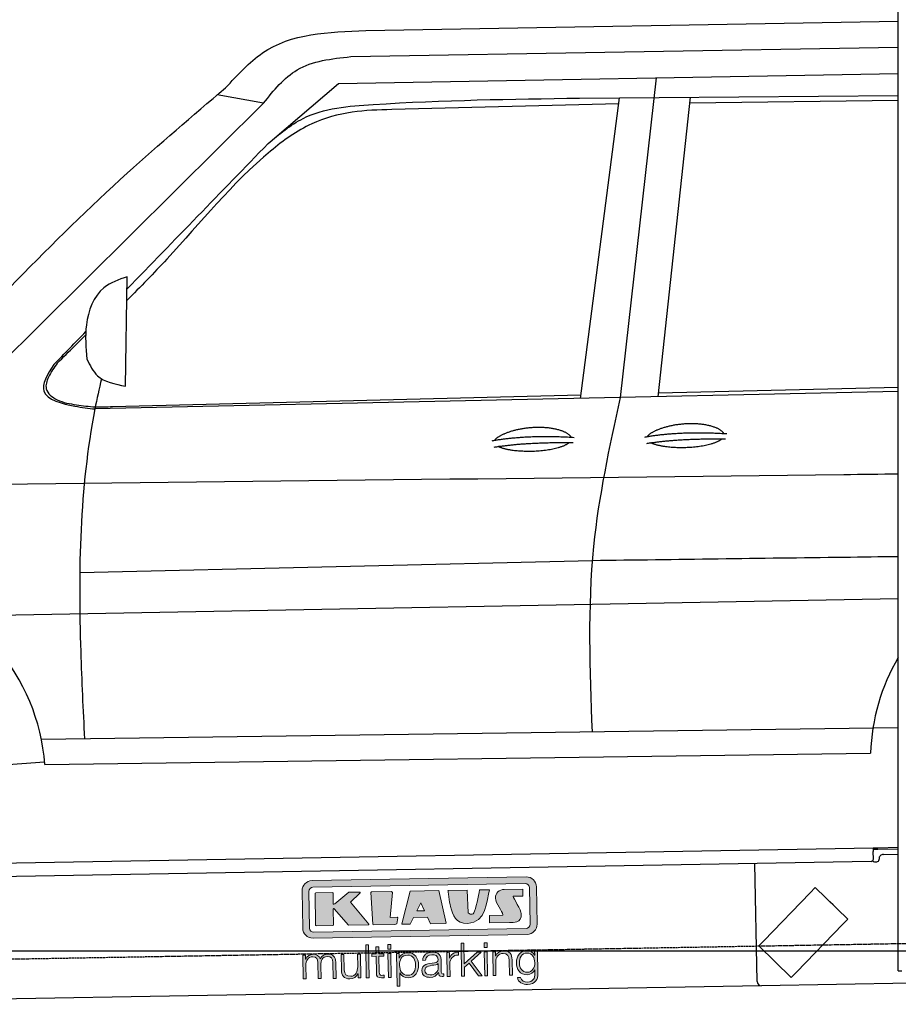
# Model space of a CAD drawing. Header units: millimetres. Extents: x 552 to 7231, y 5417 to 12936.
# Tile 3 of 5: x 2511 to 4448, y 7998 to 10169. Entities that reach past the tile are written whole.
import ezdxf

# ---------------------------------------------------------------- set-up
doc = ezdxf.new("R2010")
doc.units = ezdxf.units.MM
doc.linetypes.add('GEN3', pattern=[6.25, 5, -1.25])
doc.layers.get('0').update_dxf_attribs({"lineweight": 25})
doc.layers.add('3', color=6, linetype='GEN3', lineweight=25)
doc.layers.add('5', color=3, linetype='Continuous', lineweight=25)
doc.layers.add('Car', color=10, linetype='Continuous')
doc.layers.add('Logo', color=7, linetype='Continuous')

# ---------------------------------------------------------------- blocks, each defined once
blk = doc.blocks.new('KLAUS')
at = {"layer": 'Logo', "true_color": 0x7b7b7a}
h = blk.add_hatch(color=8, dxfattribs=at)
h.dxf.hatch_style = 2
edge = h.paths.add_edge_path()
edge.add_spline(control_points=[(3.6, 29.09), (2.88, 29.09), (2.3, 28.51), (2.3, 27.8), (2.3, 27.8), (2.3, 16.11), (2.3, 16.11), (2.3, 15.39), (2.88, 14.81), (3.6, 14.81), (3.6, 14.81), (71.16, 14.81), (71.16, 14.81), (71.88, 14.81), (72.46, 15.39), (72.46, 16.11), (72.46, 16.11), (72.46, 27.8), (72.46, 27.8), (72.46, 28.51), (71.88, 29.09), (71.16, 29.09), (71.16, 29.09), (3.6, 29.09), (3.6, 29.09), (3.6, 29.09), (3.6, 29.09), (3.6, 29.09)], knot_values=[0, 0, 0, 0, 1, 1, 1, 2, 2, 2, 3, 3, 3, 4, 4, 4, 5, 5, 5, 6, 6, 6, 7, 7, 7, 8, 8, 8, 9, 9, 9, 9], degree=3, periodic=0)
edge = h.paths.add_edge_path()
edge.add_spline(control_points=[(3.35, 31.23), (3.35, 31.23), (71.47, 31.23), (71.47, 31.23), (73.26, 31.23), (74.71, 29.77), (74.71, 27.99), (74.71, 27.99), (74.71, 16.17), (74.71, 16.17), (74.71, 14.38), (73.26, 12.93), (71.47, 12.93), (71.47, 12.93), (3.35, 12.93), (3.35, 12.93), (1.56, 12.93), (0.11, 14.38), (0.11, 16.17), (0.11, 16.17), (0.11, 27.99), (0.11, 27.99), (0.11, 29.77), (1.56, 31.23), (3.35, 31.23), (3.35, 31.23), (3.35, 31.23), (3.35, 31.23)], knot_values=[0, 0, 0, 0, 1, 1, 1, 2, 2, 2, 3, 3, 3, 4, 4, 4, 5, 5, 5, 6, 6, 6, 7, 7, 7, 8, 8, 8, 9, 9, 9, 9], degree=3, periodic=0)
h = blk.add_hatch(color=8, dxfattribs=at)
h.dxf.hatch_style = 2
edge = h.paths.add_edge_path()
edge.add_spline(control_points=[(4.5, 27.33), (4.5, 27.33), (9.7, 27.33), (9.7, 27.33), (9.84, 27.33), (9.96, 27.22), (9.96, 27.08), (9.96, 27.08), (9.96, 23.69), (9.96, 23.69), (9.96, 23.69), (9.94, 23.64), (10.04, 23.59), (10.14, 23.53), (10.2, 23.57), (10.2, 23.57), (10.2, 23.57), (10.51, 23.75), (10.51, 23.75), (10.51, 23.75), (14.94, 27.33), (14.94, 27.33), (14.94, 27.33), (18.41, 27.33), (18.41, 27.33), (18.41, 27.33), (18.49, 27.33), (18.56, 27.2), (18.65, 27.04), (18.53, 26.91), (18.53, 26.91), (18.53, 26.91), (15.49, 24.11), (15.49, 24.11), (15.49, 24.11), (21.14, 17.06), (21.14, 17.06), (21.14, 17.06), (21.13, 16.91), (21.13, 16.91), (21.08, 16.84), (20.99, 16.82), (20.99, 16.82), (20.99, 16.82), (14.7, 16.82), (14.7, 16.82), (14.7, 16.82), (10.26, 22.17), (10.26, 22.17), (10.26, 22.17), (10.19, 22.24), (10.08, 22.21), (9.97, 22.18), (9.96, 22.11), (9.96, 22.11), (9.96, 22.11), (9.96, 17.08), (9.96, 17.08), (9.96, 16.94), (9.84, 16.82), (9.7, 16.82), (9.7, 16.82), (4.5, 16.82), (4.5, 16.82), (4.36, 16.82), (4.25, 16.94), (4.25, 17.08), (4.25, 17.08), (4.25, 27.08), (4.25, 27.08), (4.25, 27.22), (4.36, 27.33), (4.5, 27.33), (4.5, 27.33), (4.5, 27.33), (4.5, 27.33)], knot_values=[0, 0, 0, 0, 1, 1, 1, 2, 2, 2, 3, 3, 3, 4, 4, 4, 5, 5, 5, 6, 6, 6, 7, 7, 7, 8, 8, 8, 9, 9, 9, 10, 10, 10, 11, 11, 11, 12, 12, 12, 13, 13, 13, 14, 14, 14, 15, 15, 15, 16, 16, 16, 17, 17, 17, 18, 18, 18, 19, 19, 19, 20, 20, 20, 21, 21, 21, 22, 22, 22, 23, 23, 23, 24, 24, 24, 25, 25, 25, 25], degree=3, periodic=0)
h = blk.add_hatch(color=8, dxfattribs=at)
h.dxf.hatch_style = 2
h.paths.add_polyline_path([(22.42, 17.06), (21.97, 27.15), (22.24, 27.33), (28.55, 27.33), (28.86, 26.97), (28.01, 19.08), (30.26, 19.07), (30.44, 18.95), (30.08, 16.95), (29.49, 16.82), (22.6, 16.82)])
h = blk.add_hatch(color=8, dxfattribs=at)
h.paths.add_polyline_path([(36.52, 21.01), (38.93, 21.01), (37.87, 23.57)])
h.paths.add_polyline_path([(34.52, 27.33), (43.65, 27.33), (45.76, 16.94), (45.57, 16.82), (40.83, 16.82), (39.89, 18.95), (35.42, 18.95), (34.27, 16.82), (31.78, 16.82), (31.66, 17)])
h = blk.add_hatch(color=8, dxfattribs=at)
h.dxf.hatch_style = 2
edge = h.paths.add_edge_path()
edge.add_spline(control_points=[(52.69, 27.32), (52.69, 27.32), (52.88, 20.14), (52.88, 20.14), (53.01, 19.89), (53.2, 19.77), (53.43, 19.71), (53.91, 19.59), (54.43, 19.57), (54.64, 20.03), (55.23, 21.34), (56.27, 25.45), (56.6, 27.33), (56.6, 27.33), (59.77, 27.33), (59.77, 27.33), (58.77, 23.9), (58.56, 16.82), (52.63, 16.76), (48.72, 16.72), (48.01, 19.35), (47.27, 22.24), (46.89, 23.68), (46.54, 27.33), (46.54, 27.33), (46.54, 27.33), (52.69, 27.32), (52.69, 27.32), (52.69, 27.32), (52.69, 27.32), (52.69, 27.32)], knot_values=[0, 0, 0, 0, 1, 1, 1, 2, 2, 2, 3, 3, 3, 4, 4, 4, 5, 5, 5, 6, 6, 6, 7, 7, 7, 8, 8, 8, 9, 9, 9, 10, 10, 10, 10], degree=3, periodic=0)
h = blk.add_hatch(color=8, dxfattribs=at)
h.dxf.hatch_style = 2
edge = h.paths.add_edge_path()
edge.add_spline(control_points=[(64.46, 27.33), (64.46, 27.33), (70.31, 27.33), (70.31, 27.33), (70.31, 26.52), (70.31, 26.02), (70.31, 25.12), (70.31, 25.12), (67.3, 25.12), (67.3, 25.12), (67.24, 25.04), (67.25, 25.11), (67.25, 24.91), (67.25, 24.88), (69.73, 20.38), (69.73, 19.57), (69.73, 16.4), (67.22, 16.81), (65.9, 16.82), (65.9, 16.82), (59.59, 16.82), (59.59, 16.82), (59.59, 17.76), (59.59, 18.23), (59.59, 19.14), (59.59, 19.14), (63.75, 19.14), (63.75, 19.14), (63.82, 19.22), (63.81, 19.11), (63.81, 19.31), (63.81, 20.32), (61.58, 23.06), (61.58, 24.63), (61.58, 26.33), (62.83, 27.34), (64.46, 27.33), (64.46, 27.33), (64.46, 27.33), (64.46, 27.33)], knot_values=[0, 0, 0, 0, 1, 1, 1, 2, 2, 2, 3, 3, 3, 4, 4, 4, 5, 5, 5, 6, 6, 6, 7, 7, 7, 8, 8, 8, 9, 9, 9, 10, 10, 10, 11, 11, 11, 12, 12, 12, 13, 13, 13, 13], degree=3, periodic=0)
at = {"layer": 'Logo', "true_color": 0xef7c00}
h = blk.add_hatch(color=30, dxfattribs=at)
h.dxf.hatch_style = 2
h.paths.add_polyline_path([(20.07, 0), (20.99, 0), (20.99, 10.45), (20.07, 10.45)])
h = blk.add_hatch(color=30, dxfattribs=at)
h.dxf.hatch_style = 2
edge = h.paths.add_edge_path()
edge.add_spline(control_points=[(24.22, 9.82), (24.22, 9.82), (23.3, 9.82), (23.3, 9.82), (23.3, 9.82), (23.3, 7.55), (23.3, 7.55), (23.3, 7.55), (21.98, 7.55), (21.98, 7.55), (21.98, 7.55), (21.98, 6.78), (21.98, 6.78), (21.98, 6.78), (23.3, 6.78), (23.3, 6.78), (23.3, 6.78), (23.3, 1.61), (23.3, 1.61), (23.28, 0.32), (23.71, -0.09), (24.94, -0.09), (25.22, -0.09), (25.48, -0.06), (25.76, -0.06), (25.76, -0.06), (25.76, 0.73), (25.76, 0.73), (25.5, 0.7), (25.23, 0.69), (24.97, 0.69), (24.31, 0.73), (24.22, 1.08), (24.22, 1.68), (24.22, 1.68), (24.22, 6.78), (24.22, 6.78), (24.22, 6.78), (25.76, 6.78), (25.76, 6.78), (25.76, 6.78), (25.76, 7.55), (25.76, 7.55), (25.76, 7.55), (24.22, 7.55), (24.22, 7.55), (24.22, 7.55), (24.22, 9.82), (24.22, 9.82), (24.22, 9.82), (24.22, 9.82), (24.22, 9.82)], knot_values=[0, 0, 0, 0, 1, 1, 1, 2, 2, 2, 3, 3, 3, 4, 4, 4, 5, 5, 5, 6, 6, 6, 7, 7, 7, 8, 8, 8, 9, 9, 9, 10, 10, 10, 11, 11, 11, 12, 12, 12, 13, 13, 13, 14, 14, 14, 15, 15, 15, 16, 16, 16, 17, 17, 17, 17], degree=3, periodic=0)
h = blk.add_hatch(color=30, dxfattribs=at)
h.paths.add_polyline_path([(27.1, 0), (28.03, 0), (28.03, 7.55), (27.1, 7.55)])
h.paths.add_polyline_path([(27.1, 8.98), (28.03, 8.98), (28.03, 10.45), (27.1, 10.45)])
h = blk.add_hatch(color=30, dxfattribs=at)
h.dxf.hatch_style = 2
h.paths.add_polyline_path([(50.4, 0), (51.32, 0), (51.32, 2.87), (52.82, 4.11), (55.8, 0), (56.96, 0), (53.52, 4.76), (56.74, 7.55), (55.51, 7.55), (51.32, 3.89), (51.32, 10.45), (50.4, 10.45)])
h = blk.add_hatch(color=30, dxfattribs=at)
h.paths.add_polyline_path([(57.74, 0), (58.66, 0), (58.66, 7.55), (57.74, 7.55)])
h.paths.add_polyline_path([(57.74, 8.98), (58.66, 8.98), (58.66, 10.45), (57.74, 10.45)])
h = blk.add_hatch(color=30, dxfattribs=at)
h.dxf.hatch_style = 2
edge = h.paths.add_edge_path()
edge.add_spline(control_points=[(0, 0), (0, 0), (0.92, 0), (0.92, 0), (0.92, 0), (0.92, 4.22), (0.92, 4.22), (0.94, 5.8), (1.58, 7), (3.18, 7), (4.35, 7), (4.77, 6.15), (4.76, 5.12), (4.76, 5.12), (4.76, 0), (4.76, 0), (4.76, 0), (5.68, 0), (5.68, 0), (5.68, 0), (5.68, 4.27), (5.68, 4.27), (5.68, 5.68), (6.14, 7), (7.73, 7), (9.05, 7), (9.52, 6.32), (9.52, 5.08), (9.52, 5.08), (9.52, 0), (9.52, 0), (9.52, 0), (10.44, 0), (10.44, 0), (10.44, 0), (10.44, 5.12), (10.44, 5.12), (10.44, 6.91), (9.59, 7.77), (7.94, 7.77), (6.94, 7.77), (5.99, 7.29), (5.54, 6.3), (5.26, 7.29), (4.36, 7.77), (3.37, 7.77), (2.17, 7.77), (1.38, 7.19), (0.89, 6.28), (0.89, 6.28), (0.85, 6.28), (0.85, 6.28), (0.85, 6.28), (0.85, 7.55), (0.85, 7.55), (0.85, 7.55), (0, 7.55), (0, 7.55), (0, 7.55), (0, 0), (0, 0), (0, 0), (0, 0), (0, 0)], knot_values=[0, 0, 0, 0, 1, 1, 1, 2, 2, 2, 3, 3, 3, 4, 4, 4, 5, 5, 5, 6, 6, 6, 7, 7, 7, 8, 8, 8, 9, 9, 9, 10, 10, 10, 11, 11, 11, 12, 12, 12, 13, 13, 13, 14, 14, 14, 15, 15, 15, 16, 16, 16, 17, 17, 17, 18, 18, 18, 19, 19, 19, 20, 20, 20, 21, 21, 21, 21], degree=3, periodic=0)
h = blk.add_hatch(color=30, dxfattribs=at)
h.dxf.hatch_style = 2
edge = h.paths.add_edge_path()
edge.add_spline(control_points=[(18.31, 7.55), (18.31, 7.55), (17.39, 7.55), (17.39, 7.55), (17.39, 7.55), (17.39, 3.59), (17.39, 3.59), (17.39, 2.05), (16.7, 0.56), (15.12, 0.56), (13.66, 0.56), (13.15, 1.27), (13.1, 2.64), (13.1, 2.64), (13.1, 7.55), (13.1, 7.55), (13.1, 7.55), (12.18, 7.55), (12.18, 7.55), (12.18, 7.55), (12.18, 2.65), (12.18, 2.65), (12.18, 0.89), (12.93, -0.22), (14.83, -0.22), (15.96, -0.22), (16.95, 0.35), (17.44, 1.36), (17.44, 1.36), (17.47, 1.36), (17.47, 1.36), (17.47, 1.36), (17.47, 0), (17.47, 0), (17.47, 0), (18.31, 0), (18.31, 0), (18.31, 0), (18.31, 7.55), (18.31, 7.55), (18.31, 7.55), (18.31, 7.55), (18.31, 7.55)], knot_values=[0, 0, 0, 0, 1, 1, 1, 2, 2, 2, 3, 3, 3, 4, 4, 4, 5, 5, 5, 6, 6, 6, 7, 7, 7, 8, 8, 8, 9, 9, 9, 10, 10, 10, 11, 11, 11, 12, 12, 12, 13, 13, 13, 14, 14, 14, 14], degree=3, periodic=0)
h = blk.add_hatch(color=30, dxfattribs=at)
edge = h.paths.add_edge_path()
edge.add_spline(control_points=[(35.84, 3.78), (35.84, 2.21), (35.12, 0.56), (33.37, 0.56), (31.4, 0.56), (30.72, 2.21), (30.72, 3.78), (30.72, 5.49), (31.33, 7), (33.37, 7), (35.12, 7), (35.84, 5.34), (35.84, 3.78), (35.84, 3.78), (35.84, 3.78), (35.84, 3.78)], knot_values=[0, 0, 0, 0, 1, 1, 1, 2, 2, 2, 3, 3, 3, 4, 4, 4, 5, 5, 5, 5], degree=3, periodic=0)
edge = h.paths.add_edge_path()
edge.add_spline(control_points=[(29.79, -2.8), (29.79, -2.8), (30.72, -2.8), (30.72, -2.8), (30.72, -2.8), (30.72, 1.43), (30.72, 1.43), (30.72, 1.43), (30.74, 1.43), (30.74, 1.43), (31.14, 0.35), (32.24, -0.22), (33.37, -0.22), (35.66, -0.22), (36.76, 1.64), (36.76, 3.78), (36.76, 5.91), (35.66, 7.77), (33.37, 7.77), (32.15, 7.77), (31.1, 7.14), (30.67, 6.12), (30.67, 6.12), (30.64, 6.12), (30.64, 6.12), (30.64, 6.12), (30.64, 7.55), (30.64, 7.55), (30.64, 7.55), (29.79, 7.55), (29.79, 7.55), (29.79, 7.55), (29.79, -2.8), (29.79, -2.8), (29.79, -2.8), (29.79, -2.8), (29.79, -2.8)], knot_values=[0, 0, 0, 0, 1, 1, 1, 2, 2, 2, 3, 3, 3, 4, 4, 4, 5, 5, 5, 6, 6, 6, 7, 7, 7, 8, 8, 8, 9, 9, 9, 10, 10, 10, 11, 11, 11, 12, 12, 12, 12], degree=3, periodic=0)
h = blk.add_hatch(color=30, dxfattribs=at)
edge = h.paths.add_edge_path()
edge.add_spline(control_points=[(43.03, 2.93), (43.04, 1.45), (41.8, 0.56), (40.39, 0.56), (39.53, 0.56), (38.71, 1.13), (38.71, 2.05), (38.71, 3.53), (40.66, 3.51), (42.22, 3.79), (42.47, 3.84), (42.88, 3.91), (43, 4.13), (43, 4.13), (43.03, 4.13), (43.03, 4.13), (43.03, 4.13), (43.03, 2.93), (43.03, 2.93), (43.03, 2.93), (43.03, 2.93), (43.03, 2.93)], knot_values=[0, 0, 0, 0, 1, 1, 1, 2, 2, 2, 3, 3, 3, 4, 4, 4, 5, 5, 5, 6, 6, 6, 7, 7, 7, 7], degree=3, periodic=0)
edge = h.paths.add_edge_path()
edge.add_spline(control_points=[(39.03, 5.24), (39.06, 6.47), (39.91, 7), (41.05, 7), (42.14, 7), (43.03, 6.69), (43.03, 5.45), (43.03, 4.61), (42.6, 4.51), (41.84, 4.42), (39.85, 4.19), (37.79, 4.11), (37.79, 1.99), (37.79, 0.47), (38.93, -0.22), (40.32, -0.22), (41.77, -0.22), (42.43, 0.34), (43.07, 1.32), (43.07, 1.32), (43.1, 1.32), (43.1, 1.32), (43.1, 0.53), (43.25, 0), (44.19, 0), (44.43, 0), (44.58, 0.01), (44.79, 0.06), (44.79, 0.06), (44.79, 0.83), (44.79, 0.83), (44.71, 0.81), (44.6, 0.78), (44.49, 0.78), (44.13, 0.78), (43.95, 0.98), (43.95, 1.33), (43.95, 1.33), (43.95, 5.34), (43.95, 5.34), (43.95, 7.36), (42.5, 7.77), (41.17, 7.77), (39.44, 7.77), (38.2, 7.01), (38.11, 5.24), (38.11, 5.24), (39.03, 5.24), (39.03, 5.24), (39.03, 5.24), (39.03, 5.24), (39.03, 5.24)], knot_values=[0, 0, 0, 0, 1, 1, 1, 2, 2, 2, 3, 3, 3, 4, 4, 4, 5, 5, 5, 6, 6, 6, 7, 7, 7, 8, 8, 8, 9, 9, 9, 10, 10, 10, 11, 11, 11, 12, 12, 12, 13, 13, 13, 14, 14, 14, 15, 15, 15, 16, 16, 16, 17, 17, 17, 17], degree=3, periodic=0)
h = blk.add_hatch(color=30, dxfattribs=at)
h.dxf.hatch_style = 2
edge = h.paths.add_edge_path()
edge.add_spline(control_points=[(45.79, 0), (45.79, 0), (46.71, 0), (46.71, 0), (46.71, 0), (46.71, 4.03), (46.71, 4.03), (46.71, 5.59), (47.85, 6.82), (49.52, 6.73), (49.52, 6.73), (49.52, 7.66), (49.52, 7.66), (48.16, 7.72), (47.14, 7), (46.67, 5.78), (46.67, 5.78), (46.64, 5.78), (46.64, 5.78), (46.64, 5.78), (46.64, 7.55), (46.64, 7.55), (46.64, 7.55), (45.79, 7.55), (45.79, 7.55), (45.79, 7.55), (45.79, 0), (45.79, 0), (45.79, 0), (45.79, 0), (45.79, 0)], knot_values=[0, 0, 0, 0, 1, 1, 1, 2, 2, 2, 3, 3, 3, 4, 4, 4, 5, 5, 5, 6, 6, 6, 7, 7, 7, 8, 8, 8, 9, 9, 9, 10, 10, 10, 10], degree=3, periodic=0)
h = blk.add_hatch(color=30, dxfattribs=at)
h.dxf.hatch_style = 2
edge = h.paths.add_edge_path()
edge.add_spline(control_points=[(60.41, 0), (60.41, 0), (61.33, 0), (61.33, 0), (61.33, 0), (61.33, 4.41), (61.33, 4.41), (61.36, 5.89), (62.24, 7), (63.7, 7), (65.2, 7), (65.62, 6.02), (65.62, 4.71), (65.62, 4.71), (65.62, 0), (65.62, 0), (65.62, 0), (66.54, 0), (66.54, 0), (66.54, 0), (66.54, 4.86), (66.54, 4.86), (66.54, 6.66), (65.9, 7.77), (63.78, 7.77), (62.71, 7.77), (61.7, 7.16), (61.36, 6.25), (61.36, 6.25), (61.33, 6.25), (61.33, 6.25), (61.33, 6.25), (61.33, 7.55), (61.33, 7.55), (61.33, 7.55), (60.41, 7.55), (60.41, 7.55), (60.41, 7.55), (60.41, 0), (60.41, 0), (60.41, 0), (60.41, 0), (60.41, 0)], knot_values=[0, 0, 0, 0, 1, 1, 1, 2, 2, 2, 3, 3, 3, 4, 4, 4, 5, 5, 5, 6, 6, 6, 7, 7, 7, 8, 8, 8, 9, 9, 9, 10, 10, 10, 11, 11, 11, 12, 12, 12, 13, 13, 13, 14, 14, 14, 14], degree=3, periodic=0)
h = blk.add_hatch(color=30, dxfattribs=at)
edge = h.paths.add_edge_path()
edge.add_spline(control_points=[(71.32, 0.86), (69.62, 0.86), (68.83, 2.34), (68.83, 3.86), (68.83, 5.43), (69.56, 7), (71.32, 7), (73.06, 7), (73.75, 5.34), (73.75, 3.86), (73.75, 2.33), (72.91, 0.86), (71.32, 0.86), (71.32, 0.86), (71.32, 0.86), (71.32, 0.86)], knot_values=[0, 0, 0, 0, 1, 1, 1, 2, 2, 2, 3, 3, 3, 4, 4, 4, 5, 5, 5, 5], degree=3, periodic=0)
edge = h.paths.add_edge_path()
edge.add_spline(control_points=[(74.67, 7.55), (74.67, 7.55), (73.75, 7.55), (73.75, 7.55), (73.75, 7.55), (73.75, 6.25), (73.75, 6.25), (73.75, 6.25), (73.72, 6.25), (73.72, 6.25), (73.35, 7.09), (72.41, 7.77), (71.32, 7.77), (69.13, 7.77), (67.9, 6.05), (67.9, 3.97), (67.9, 1.82), (68.9, 0.09), (71.32, 0.09), (72.4, 0.09), (73.29, 0.72), (73.72, 1.64), (73.72, 1.64), (73.75, 1.64), (73.75, 1.64), (73.75, 1.64), (73.75, 0.61), (73.75, 0.61), (73.75, -1.23), (73.01, -2.24), (71.32, -2.24), (70.29, -2.24), (69.31, -1.85), (69.1, -0.73), (69.1, -0.73), (68.18, -0.73), (68.18, -0.73), (68.31, -2.34), (69.81, -3.02), (71.32, -3.02), (73.79, -3.02), (74.65, -1.64), (74.67, 0.61), (74.67, 0.61), (74.67, 7.55), (74.67, 7.55), (74.67, 7.55), (74.67, 7.55), (74.67, 7.55)], knot_values=[0, 0, 0, 0, 1, 1, 1, 2, 2, 2, 3, 3, 3, 4, 4, 4, 5, 5, 5, 6, 6, 6, 7, 7, 7, 8, 8, 8, 9, 9, 9, 10, 10, 10, 11, 11, 11, 12, 12, 12, 13, 13, 13, 14, 14, 14, 15, 15, 15, 16, 16, 16, 16], degree=3, periodic=0)
at = {"layer": 'Logo', "lineweight": 0}
for points in [[(22.42, 17.06), (21.97, 27.15), (22.24, 27.33), (28.55, 27.33), (28.86, 26.97), (28.01, 19.08), (30.26, 19.07), (30.44, 18.95), (30.08, 16.95), (29.49, 16.82), (22.6, 16.82), (22.42, 17.06), (22.42, 17.06)], [(34.52, 27.33), (43.65, 27.33), (45.76, 16.94), (45.57, 16.82), (40.83, 16.82), (39.89, 18.95), (35.42, 18.95), (34.27, 16.82), (31.78, 16.82), (31.66, 17), (34.52, 27.33), (34.52, 27.33)], [(36.52, 21.01), (38.93, 21.01), (37.87, 23.57), (36.52, 21.01), (36.52, 21.01)], [(20.07, 0), (20.99, 0), (20.99, 10.45), (20.07, 10.45), (20.07, 0), (20.07, 0)], [(27.1, 8.98), (28.03, 8.98), (28.03, 10.45), (27.1, 10.45), (27.1, 8.98), (27.1, 8.98)], [(50.4, 0), (51.32, 0), (51.32, 2.87), (52.82, 4.11), (55.8, 0), (56.96, 0), (53.52, 4.76), (56.74, 7.55), (55.51, 7.55), (51.32, 3.89), (51.32, 10.45), (50.4, 10.45), (50.4, 0), (50.4, 0)], [(57.74, 8.98), (58.66, 8.98), (58.66, 10.45), (57.74, 10.45), (57.74, 8.98), (57.74, 8.98)], [(27.1, 0), (28.03, 0), (28.03, 7.55), (27.1, 7.55), (27.1, 0), (27.1, 0)], [(57.74, 0), (58.66, 0), (58.66, 7.55), (57.74, 7.55), (57.74, 0), (57.74, 0)]]:
    blk.add_lwpolyline(points, dxfattribs=at)
for points, knots in [([(3.35, 31.23), (3.35, 31.23), (71.47, 31.23), (71.47, 31.23), (73.26, 31.23), (74.71, 29.77), (74.71, 27.99), (74.71, 27.99), (74.71, 16.17), (74.71, 16.17), (74.71, 14.38), (73.26, 12.93), (71.47, 12.93), (71.47, 12.93), (3.35, 12.93), (3.35, 12.93), (1.56, 12.93), (0.11, 14.38), (0.11, 16.17), (0.11, 16.17), (0.11, 27.99), (0.11, 27.99), (0.11, 29.77), (1.56, 31.23), (3.35, 31.23), (3.35, 31.23), (3.35, 31.23), (3.35, 31.23)], [0, 0, 0, 0, 1, 1, 1, 2, 2, 2, 3, 3, 3, 4, 4, 4, 5, 5, 5, 6, 6, 6, 7, 7, 7, 8, 8, 8, 9, 9, 9, 9]), ([(3.6, 29.09), (2.88, 29.09), (2.3, 28.51), (2.3, 27.8), (2.3, 27.8), (2.3, 16.11), (2.3, 16.11), (2.3, 15.39), (2.88, 14.81), (3.6, 14.81), (3.6, 14.81), (71.16, 14.81), (71.16, 14.81), (71.88, 14.81), (72.46, 15.39), (72.46, 16.11), (72.46, 16.11), (72.46, 27.8), (72.46, 27.8), (72.46, 28.51), (71.88, 29.09), (71.16, 29.09), (71.16, 29.09), (3.6, 29.09), (3.6, 29.09), (3.6, 29.09), (3.6, 29.09), (3.6, 29.09)], [0, 0, 0, 0, 1, 1, 1, 2, 2, 2, 3, 3, 3, 4, 4, 4, 5, 5, 5, 6, 6, 6, 7, 7, 7, 8, 8, 8, 9, 9, 9, 9]), ([(4.5, 27.33), (4.5, 27.33), (9.7, 27.33), (9.7, 27.33), (9.84, 27.33), (9.96, 27.22), (9.96, 27.08), (9.96, 27.08), (9.96, 23.69), (9.96, 23.69), (9.96, 23.69), (9.94, 23.64), (10.04, 23.59), (10.14, 23.53), (10.2, 23.57), (10.2, 23.57), (10.2, 23.57), (10.51, 23.75), (10.51, 23.75), (10.51, 23.75), (14.94, 27.33), (14.94, 27.33), (14.94, 27.33), (18.41, 27.33), (18.41, 27.33), (18.41, 27.33), (18.49, 27.33), (18.56, 27.2), (18.65, 27.04), (18.53, 26.91), (18.53, 26.91), (18.53, 26.91), (15.49, 24.11), (15.49, 24.11), (15.49, 24.11), (21.14, 17.06), (21.14, 17.06), (21.14, 17.06), (21.13, 16.91), (21.13, 16.91), (21.08, 16.84), (20.99, 16.82), (20.99, 16.82), (20.99, 16.82), (14.7, 16.82), (14.7, 16.82), (14.7, 16.82), (10.26, 22.17), (10.26, 22.17), (10.26, 22.17), (10.19, 22.24), (10.08, 22.21), (9.97, 22.18), (9.96, 22.11), (9.96, 22.11), (9.96, 22.11), (9.96, 17.08), (9.96, 17.08), (9.96, 16.94), (9.84, 16.82), (9.7, 16.82), (9.7, 16.82), (4.5, 16.82), (4.5, 16.82), (4.36, 16.82), (4.25, 16.94), (4.25, 17.08), (4.25, 17.08), (4.25, 27.08), (4.25, 27.08), (4.25, 27.22), (4.36, 27.33), (4.5, 27.33), (4.5, 27.33), (4.5, 27.33), (4.5, 27.33)], [0, 0, 0, 0, 1, 1, 1, 2, 2, 2, 3, 3, 3, 4, 4, 4, 5, 5, 5, 6, 6, 6, 7, 7, 7, 8, 8, 8, 9, 9, 9, 10, 10, 10, 11, 11, 11, 12, 12, 12, 13, 13, 13, 14, 14, 14, 15, 15, 15, 16, 16, 16, 17, 17, 17, 18, 18, 18, 19, 19, 19, 20, 20, 20, 21, 21, 21, 22, 22, 22, 23, 23, 23, 24, 24, 24, 25, 25, 25, 25]), ([(52.69, 27.32), (52.69, 27.32), (52.88, 20.14), (52.88, 20.14), (53.01, 19.89), (53.2, 19.77), (53.43, 19.71), (53.91, 19.59), (54.43, 19.57), (54.64, 20.03), (55.23, 21.34), (56.27, 25.45), (56.6, 27.33), (56.6, 27.33), (59.77, 27.33), (59.77, 27.33), (58.77, 23.9), (58.56, 16.82), (52.63, 16.76), (48.72, 16.72), (48.01, 19.35), (47.27, 22.24), (46.89, 23.68), (46.54, 27.33), (46.54, 27.33), (46.54, 27.33), (52.69, 27.32), (52.69, 27.32), (52.69, 27.32), (52.69, 27.32), (52.69, 27.32)], [0, 0, 0, 0, 1, 1, 1, 2, 2, 2, 3, 3, 3, 4, 4, 4, 5, 5, 5, 6, 6, 6, 7, 7, 7, 8, 8, 8, 9, 9, 9, 10, 10, 10, 10]), ([(64.46, 27.33), (64.46, 27.33), (70.31, 27.33), (70.31, 27.33), (70.31, 26.52), (70.31, 26.02), (70.31, 25.12), (70.31, 25.12), (67.3, 25.12), (67.3, 25.12), (67.24, 25.04), (67.25, 25.11), (67.25, 24.91), (67.25, 24.88), (69.73, 20.38), (69.73, 19.57), (69.73, 16.4), (67.22, 16.81), (65.9, 16.82), (65.9, 16.82), (59.59, 16.82), (59.59, 16.82), (59.59, 17.76), (59.59, 18.23), (59.59, 19.14), (59.59, 19.14), (63.75, 19.14), (63.75, 19.14), (63.82, 19.22), (63.81, 19.11), (63.81, 19.31), (63.81, 20.32), (61.58, 23.06), (61.58, 24.63), (61.58, 26.33), (62.83, 27.34), (64.46, 27.33), (64.46, 27.33), (64.46, 27.33), (64.46, 27.33)], [0, 0, 0, 0, 1, 1, 1, 2, 2, 2, 3, 3, 3, 4, 4, 4, 5, 5, 5, 6, 6, 6, 7, 7, 7, 8, 8, 8, 9, 9, 9, 10, 10, 10, 11, 11, 11, 12, 12, 12, 13, 13, 13, 13]), ([(24.22, 9.82), (24.22, 9.82), (23.3, 9.82), (23.3, 9.82), (23.3, 9.82), (23.3, 7.55), (23.3, 7.55), (23.3, 7.55), (21.98, 7.55), (21.98, 7.55), (21.98, 7.55), (21.98, 6.78), (21.98, 6.78), (21.98, 6.78), (23.3, 6.78), (23.3, 6.78), (23.3, 6.78), (23.3, 1.61), (23.3, 1.61), (23.28, 0.32), (23.71, -0.09), (24.94, -0.09), (25.22, -0.09), (25.48, -0.06), (25.76, -0.06), (25.76, -0.06), (25.76, 0.73), (25.76, 0.73), (25.5, 0.7), (25.23, 0.69), (24.97, 0.69), (24.31, 0.73), (24.22, 1.08), (24.22, 1.68), (24.22, 1.68), (24.22, 6.78), (24.22, 6.78), (24.22, 6.78), (25.76, 6.78), (25.76, 6.78), (25.76, 6.78), (25.76, 7.55), (25.76, 7.55), (25.76, 7.55), (24.22, 7.55), (24.22, 7.55), (24.22, 7.55), (24.22, 9.82), (24.22, 9.82), (24.22, 9.82), (24.22, 9.82), (24.22, 9.82)], [0, 0, 0, 0, 1, 1, 1, 2, 2, 2, 3, 3, 3, 4, 4, 4, 5, 5, 5, 6, 6, 6, 7, 7, 7, 8, 8, 8, 9, 9, 9, 10, 10, 10, 11, 11, 11, 12, 12, 12, 13, 13, 13, 14, 14, 14, 15, 15, 15, 16, 16, 16, 17, 17, 17, 17]), ([(0, 0), (0, 0), (0.92, 0), (0.92, 0), (0.92, 0), (0.92, 4.22), (0.92, 4.22), (0.94, 5.8), (1.58, 7), (3.18, 7), (4.35, 7), (4.77, 6.15), (4.76, 5.12), (4.76, 5.12), (4.76, 0), (4.76, 0), (4.76, 0), (5.68, 0), (5.68, 0), (5.68, 0), (5.68, 4.27), (5.68, 4.27), (5.68, 5.68), (6.14, 7), (7.73, 7), (9.05, 7), (9.52, 6.32), (9.52, 5.08), (9.52, 5.08), (9.52, 0), (9.52, 0), (9.52, 0), (10.44, 0), (10.44, 0), (10.44, 0), (10.44, 5.12), (10.44, 5.12), (10.44, 6.91), (9.59, 7.77), (7.94, 7.77), (6.94, 7.77), (5.99, 7.29), (5.54, 6.3), (5.26, 7.29), (4.36, 7.77), (3.37, 7.77), (2.17, 7.77), (1.38, 7.19), (0.89, 6.28), (0.89, 6.28), (0.85, 6.28), (0.85, 6.28), (0.85, 6.28), (0.85, 7.55), (0.85, 7.55), (0.85, 7.55), (0, 7.55), (0, 7.55), (0, 7.55), (0, 0), (0, 0), (0, 0), (0, 0), (0, 0)], [0, 0, 0, 0, 1, 1, 1, 2, 2, 2, 3, 3, 3, 4, 4, 4, 5, 5, 5, 6, 6, 6, 7, 7, 7, 8, 8, 8, 9, 9, 9, 10, 10, 10, 11, 11, 11, 12, 12, 12, 13, 13, 13, 14, 14, 14, 15, 15, 15, 16, 16, 16, 17, 17, 17, 18, 18, 18, 19, 19, 19, 20, 20, 20, 21, 21, 21, 21]), ([(18.31, 7.55), (18.31, 7.55), (17.39, 7.55), (17.39, 7.55), (17.39, 7.55), (17.39, 3.59), (17.39, 3.59), (17.39, 2.05), (16.7, 0.56), (15.12, 0.56), (13.66, 0.56), (13.15, 1.27), (13.1, 2.64), (13.1, 2.64), (13.1, 7.55), (13.1, 7.55), (13.1, 7.55), (12.18, 7.55), (12.18, 7.55), (12.18, 7.55), (12.18, 2.65), (12.18, 2.65), (12.18, 0.89), (12.93, -0.22), (14.83, -0.22), (15.96, -0.22), (16.95, 0.35), (17.44, 1.36), (17.44, 1.36), (17.47, 1.36), (17.47, 1.36), (17.47, 1.36), (17.47, 0), (17.47, 0), (17.47, 0), (18.31, 0), (18.31, 0), (18.31, 0), (18.31, 7.55), (18.31, 7.55), (18.31, 7.55), (18.31, 7.55), (18.31, 7.55)], [0, 0, 0, 0, 1, 1, 1, 2, 2, 2, 3, 3, 3, 4, 4, 4, 5, 5, 5, 6, 6, 6, 7, 7, 7, 8, 8, 8, 9, 9, 9, 10, 10, 10, 11, 11, 11, 12, 12, 12, 13, 13, 13, 14, 14, 14, 14]), ([(29.79, -2.8), (29.79, -2.8), (30.72, -2.8), (30.72, -2.8), (30.72, -2.8), (30.72, 1.43), (30.72, 1.43), (30.72, 1.43), (30.74, 1.43), (30.74, 1.43), (31.14, 0.35), (32.24, -0.22), (33.37, -0.22), (35.66, -0.22), (36.76, 1.64), (36.76, 3.78), (36.76, 5.91), (35.66, 7.77), (33.37, 7.77), (32.15, 7.77), (31.1, 7.14), (30.67, 6.12), (30.67, 6.12), (30.64, 6.12), (30.64, 6.12), (30.64, 6.12), (30.64, 7.55), (30.64, 7.55), (30.64, 7.55), (29.79, 7.55), (29.79, 7.55), (29.79, 7.55), (29.79, -2.8), (29.79, -2.8), (29.79, -2.8), (29.79, -2.8), (29.79, -2.8)], [0, 0, 0, 0, 1, 1, 1, 2, 2, 2, 3, 3, 3, 4, 4, 4, 5, 5, 5, 6, 6, 6, 7, 7, 7, 8, 8, 8, 9, 9, 9, 10, 10, 10, 11, 11, 11, 12, 12, 12, 12]), ([(35.84, 3.78), (35.84, 2.21), (35.12, 0.56), (33.37, 0.56), (31.4, 0.56), (30.72, 2.21), (30.72, 3.78), (30.72, 5.49), (31.33, 7), (33.37, 7), (35.12, 7), (35.84, 5.34), (35.84, 3.78), (35.84, 3.78), (35.84, 3.78), (35.84, 3.78)], [0, 0, 0, 0, 1, 1, 1, 2, 2, 2, 3, 3, 3, 4, 4, 4, 5, 5, 5, 5]), ([(39.03, 5.24), (39.06, 6.47), (39.91, 7), (41.05, 7), (42.14, 7), (43.03, 6.69), (43.03, 5.45), (43.03, 4.61), (42.6, 4.51), (41.84, 4.42), (39.85, 4.19), (37.79, 4.11), (37.79, 1.99), (37.79, 0.47), (38.93, -0.22), (40.32, -0.22), (41.77, -0.22), (42.43, 0.34), (43.07, 1.32), (43.07, 1.32), (43.1, 1.32), (43.1, 1.32), (43.1, 0.53), (43.25, 0), (44.19, 0), (44.43, 0), (44.58, 0.01), (44.79, 0.06), (44.79, 0.06), (44.79, 0.83), (44.79, 0.83), (44.71, 0.81), (44.6, 0.78), (44.49, 0.78), (44.13, 0.78), (43.95, 0.98), (43.95, 1.33), (43.95, 1.33), (43.95, 5.34), (43.95, 5.34), (43.95, 7.36), (42.5, 7.77), (41.17, 7.77), (39.44, 7.77), (38.2, 7.01), (38.11, 5.24), (38.11, 5.24), (39.03, 5.24), (39.03, 5.24), (39.03, 5.24), (39.03, 5.24), (39.03, 5.24)], [0, 0, 0, 0, 1, 1, 1, 2, 2, 2, 3, 3, 3, 4, 4, 4, 5, 5, 5, 6, 6, 6, 7, 7, 7, 8, 8, 8, 9, 9, 9, 10, 10, 10, 11, 11, 11, 12, 12, 12, 13, 13, 13, 14, 14, 14, 15, 15, 15, 16, 16, 16, 17, 17, 17, 17]), ([(45.79, 0), (45.79, 0), (46.71, 0), (46.71, 0), (46.71, 0), (46.71, 4.03), (46.71, 4.03), (46.71, 5.59), (47.85, 6.82), (49.52, 6.73), (49.52, 6.73), (49.52, 7.66), (49.52, 7.66), (48.16, 7.72), (47.14, 7), (46.67, 5.78), (46.67, 5.78), (46.64, 5.78), (46.64, 5.78), (46.64, 5.78), (46.64, 7.55), (46.64, 7.55), (46.64, 7.55), (45.79, 7.55), (45.79, 7.55), (45.79, 7.55), (45.79, 0), (45.79, 0), (45.79, 0), (45.79, 0), (45.79, 0)], [0, 0, 0, 0, 1, 1, 1, 2, 2, 2, 3, 3, 3, 4, 4, 4, 5, 5, 5, 6, 6, 6, 7, 7, 7, 8, 8, 8, 9, 9, 9, 10, 10, 10, 10]), ([(60.41, 0), (60.41, 0), (61.33, 0), (61.33, 0), (61.33, 0), (61.33, 4.41), (61.33, 4.41), (61.36, 5.89), (62.24, 7), (63.7, 7), (65.2, 7), (65.62, 6.02), (65.62, 4.71), (65.62, 4.71), (65.62, 0), (65.62, 0), (65.62, 0), (66.54, 0), (66.54, 0), (66.54, 0), (66.54, 4.86), (66.54, 4.86), (66.54, 6.66), (65.9, 7.77), (63.78, 7.77), (62.71, 7.77), (61.7, 7.16), (61.36, 6.25), (61.36, 6.25), (61.33, 6.25), (61.33, 6.25), (61.33, 6.25), (61.33, 7.55), (61.33, 7.55), (61.33, 7.55), (60.41, 7.55), (60.41, 7.55), (60.41, 7.55), (60.41, 0), (60.41, 0), (60.41, 0), (60.41, 0), (60.41, 0)], [0, 0, 0, 0, 1, 1, 1, 2, 2, 2, 3, 3, 3, 4, 4, 4, 5, 5, 5, 6, 6, 6, 7, 7, 7, 8, 8, 8, 9, 9, 9, 10, 10, 10, 11, 11, 11, 12, 12, 12, 13, 13, 13, 14, 14, 14, 14]), ([(74.67, 7.55), (74.67, 7.55), (73.75, 7.55), (73.75, 7.55), (73.75, 7.55), (73.75, 6.25), (73.75, 6.25), (73.75, 6.25), (73.72, 6.25), (73.72, 6.25), (73.35, 7.09), (72.41, 7.77), (71.32, 7.77), (69.13, 7.77), (67.9, 6.05), (67.9, 3.97), (67.9, 1.82), (68.9, 0.09), (71.32, 0.09), (72.4, 0.09), (73.29, 0.72), (73.72, 1.64), (73.72, 1.64), (73.75, 1.64), (73.75, 1.64), (73.75, 1.64), (73.75, 0.61), (73.75, 0.61), (73.75, -1.23), (73.01, -2.24), (71.32, -2.24), (70.29, -2.24), (69.31, -1.85), (69.1, -0.73), (69.1, -0.73), (68.18, -0.73), (68.18, -0.73), (68.31, -2.34), (69.81, -3.02), (71.32, -3.02), (73.79, -3.02), (74.65, -1.64), (74.67, 0.61), (74.67, 0.61), (74.67, 7.55), (74.67, 7.55), (74.67, 7.55), (74.67, 7.55), (74.67, 7.55)], [0, 0, 0, 0, 1, 1, 1, 2, 2, 2, 3, 3, 3, 4, 4, 4, 5, 5, 5, 6, 6, 6, 7, 7, 7, 8, 8, 8, 9, 9, 9, 10, 10, 10, 11, 11, 11, 12, 12, 12, 13, 13, 13, 14, 14, 14, 15, 15, 15, 16, 16, 16, 16]), ([(71.32, 0.86), (69.62, 0.86), (68.83, 2.34), (68.83, 3.86), (68.83, 5.43), (69.56, 7), (71.32, 7), (73.06, 7), (73.75, 5.34), (73.75, 3.86), (73.75, 2.33), (72.91, 0.86), (71.32, 0.86), (71.32, 0.86), (71.32, 0.86), (71.32, 0.86)], [0, 0, 0, 0, 1, 1, 1, 2, 2, 2, 3, 3, 3, 4, 4, 4, 5, 5, 5, 5]), ([(43.03, 2.93), (43.04, 1.45), (41.8, 0.56), (40.39, 0.56), (39.53, 0.56), (38.71, 1.13), (38.71, 2.05), (38.71, 3.53), (40.66, 3.51), (42.22, 3.79), (42.47, 3.84), (42.88, 3.91), (43, 4.13), (43, 4.13), (43.03, 4.13), (43.03, 4.13), (43.03, 4.13), (43.03, 2.93), (43.03, 2.93), (43.03, 2.93), (43.03, 2.93), (43.03, 2.93)], [0, 0, 0, 0, 1, 1, 1, 2, 2, 2, 3, 3, 3, 4, 4, 4, 5, 5, 5, 6, 6, 6, 7, 7, 7, 7])]:
    blk.add_open_spline(points, degree=3, knots=knots, dxfattribs=at)

msp = doc.modelspace()

# ---------------------------------------------------------------- linework, layer by layer
for p, q in [((4447.57, 8072.48), (4447.57, 10219.48)), ((1732.77, 8297.07), (4392.09, 8343.49)), ((4392.09, 8343.49), (4402.09, 8343.67)), ((4392.09, 8343.49), (4392.23, 8335.49)), ((4402.16, 8339.67), (4392.16, 8339.49)), ((4392.52, 8318.49), (4392.23, 8335.49)), ((4402.09, 8343.67), (4447.57, 8344.46)), ((4447.57, 8340.46), (4402.16, 8339.67)), ((4387.61, 8313.41), (1732.77, 8267.07)), ((4405.04, 8317.71), (4405.02, 8318.71)), ((4414.85, 8328.89), (4447.57, 8329.46)), ((4136.19, 8048.98), (4131.65, 8308.94)), ((4395.13, 8312.54), (4400.13, 8312.63)), ((4264.17, 8255.82), (4253.06, 8244.31)), ((4264.17, 8255.82), (4336.1, 8186.35)), ((4150.94, 8138.56), (4253.06, 8244.31)), ((4297.25, 8224.57), (4303.72, 8218.32)), ((4324.99, 8174.84), (4336.1, 8186.35)), ((4324.99, 8174.84), (4222.87, 8069.1)), ((4150.94, 8138.56), (4139.83, 8127.06)), ((4211.76, 8057.59), (4139.83, 8127.06)), ((4447.57, 8072.48), (4447.57, 8097.48)), ((4211.76, 8057.59), (4222.87, 8069.1)), ((4447.57, 8072.48), (4455.57, 8072.48)), ((4146.36, 8039.16), (1812.77, 7998.42)), ((4476.48, 8044.92), (4146.36, 8039.16))]:
    msp.add_line(p, q)
for centre, radius, start, end in [((4387.52, 8318.41), 5, 271, 1), ((4395.04, 8317.54), 5, 214.23672, 271), ((4400.04, 8317.63), 5, 271, 1), ((4415.02, 8318.89), 10, 91, 181), ((4296.55, 8223.85), 1, 46, 106), ((4303.03, 8217.6), 1, 346, 46), ((4146.19, 8049.15), 10, 181, 271)]:
    msp.add_arc(centre, radius, start, end)
at = {"layer": '3'}
msp.add_line((1175.28, 8075.31), (6230.44, 8163.55), dxfattribs=at)
at = {"layer": '5'}
msp.add_line((6272.78, 8115.9), (872.77, 8115.9), dxfattribs=at)
at = {"layer": 'Car'}
for p, q in [((3273.88, 10144.99), (4447.57, 10165.48)), ((3240.51, 10087.44), (4447.57, 10108.51)), ((3213.46, 10028.21), (4447.57, 10050.47)), ((3067.76, 9903.71), (3213.46, 10028.21)), ((3834.95, 9335.98), (3914.8, 10040.86)), ((2382.96, 9324.7), (3048.41, 9984.97)), ((3048.41, 9984.97), (2945.95, 10002.93)), ((3744.91, 9995.94), (4447.57, 10002.1)), ((3746.76, 9334.06), (3832.93, 9996.71)), ((3918.34, 9337.8), (3989.2, 9998.08)), ((4447.57, 9991.13), (3987.77, 9984.75)), ((3831.19, 9983.35), (3331.08, 9970.8)), ((2744.09, 9361.17), (2748, 9602.31)), ((3919.22, 9345.99), (4447.57, 9359.12)), ((4447.57, 9349.34), (2676.62, 9310.72)), ((2715.49, 9316.08), (3747.76, 9341.73)), ((3773.69, 8976.17), (2643.26, 8949.83)), ((2384.85, 8854.75), (4447.57, 8893.01)), ((4447.57, 8608.02), (2558.63, 8582.23)), ((2566.24, 8527.08), (4386.53, 8552.14)), ((2464.89, 8525.84), (2565.78, 8532.76))]:
    msp.add_line(p, q, dxfattribs=at)
for centre, radius, start, end in [((2118.75, 8493.4), 448.76, 4.30418, 149.32594), ((4826.9, 8538.78), 440.57, 149.42972, 178.26214)]:
    msp.add_arc(centre, radius, start, end, dxfattribs=at)
for points in [[(2964.53, 10018.71), (3004.71, 10060.47), (3046.01, 10095.6), (3273.88, 10144.99)], [(3048.41, 9984.97), (3122.37, 10058.35), (3240.51, 10087.44)], [(2269.73, 9348.67), (2748.04, 9830.71), (2964.53, 10018.71)], [(3058.43, 9895.88), (3135.33, 9951.19), (3289.76, 9982.03), (3744.91, 9995.94)], [(3331.08, 9970.8), (3243.52, 9964.86), (3154.48, 9939.2), (3063.94, 9879.32), (2835.16, 9641.15), (2747.15, 9549.82)], [(2748, 9602.31), (2696.3, 9577.8), (2657.76, 9496.28), (2659.08, 9420.74)], [(2593.65, 9411.79), (2632.53, 9450.24), (2656.16, 9473.74)], [(2659.08, 9420.74), (2682.35, 9384.09), (2744.09, 9361.17)], [(2585.96, 9408.59), (2564.13, 9349.71), (2632.02, 9316.96), (2676.62, 9310.72)], [(2593.65, 9411.79), (2574.33, 9380.94), (2569.3, 9355.23), (2593.23, 9331.26), (2635.68, 9320.16), (2677.56, 9315.49), (2715.49, 9316.08)], [(3773.32, 8598.81), (3776.56, 9007.93), (3834.95, 9335.98)]]:
    msp.add_spline(points, degree=3, dxfattribs=at)
for points, degree in [([(2747.56, 9575.26), (2851.18, 9682.13), (2954.81, 9789), (3058.43, 9895.88)], 3), ([(2585.96, 9408.59), (2609.45, 9432.82), (2632.94, 9457.04), (2656.42, 9481.26)], 3), ([(3552.05, 9240.73), (3628.08, 9254.64), (3733.09, 9248.22)], 2), ([(3888.48, 9248.91), (3964.51, 9262.83), (4069.52, 9256.41)], 2), ([(3556.59, 9226.69), (3631.11, 9238.36), (3730.54, 9236.51)], 2), ([(3893.02, 9234.87), (3967.54, 9246.54), (4066.97, 9244.7)], 2)]:
    msp.add_open_spline(points, degree=degree, dxfattribs=at)
for points, degree, knots in [([(2691.08, 9377.47), (2685.83, 9355.3), (2642.88, 9158.86), (2638.62, 8889.74), (2650.48, 8647.54), (2653.61, 8583.52)], 3, [200.7311223, 200.7311223, 200.7311223, 200.7311223, 269.1444547, 804.9230594, 997.4317242, 997.4317242, 997.4317242, 997.4317242]), ([(3558.19, 9241.81), (3562.73, 9249.63), (3588.27, 9264.27), (3641.34, 9280.11), (3700.34, 9271.17), (3722.98, 9255.27), (3725.71, 9248.65)], 5, [0.0312671, 0.0312671, 0.0312671, 0.0312671, 0.0312671, 0.0312671, 0.30010604, 0.48262947, 0.48262947, 0.48262947, 0.48262947, 0.48262947, 0.48262947]), ([(3894.62, 9250), (3899.16, 9257.82), (3924.7, 9272.46), (3977.77, 9288.3), (4036.76, 9279.36), (4059.41, 9263.46), (4062.14, 9256.83)], 5, [0.0312671, 0.0312671, 0.0312671, 0.0312671, 0.0312671, 0.0312671, 0.30010604, 0.48262947, 0.48262947, 0.48262947, 0.48262947, 0.48262947, 0.48262947]), ([(3722.01, 9236.65), (3716.54, 9231.52), (3692.6, 9219.87), (3647.16, 9213.59), (3603.64, 9215.91), (3575.54, 9222.82), (3565.56, 9228.03)], 5, [0.5496739, 0.5496739, 0.5496739, 0.5496739, 0.5496739, 0.5496739, 0.70010604, 0.92663191, 0.92663191, 0.92663191, 0.92663191, 0.92663191, 0.92663191]), ([(4058.44, 9244.84), (4052.97, 9239.71), (4029.03, 9228.06), (3983.58, 9221.78), (3940.07, 9224.1), (3911.96, 9231.01), (3901.98, 9236.22)], 5, [0.5496739, 0.5496739, 0.5496739, 0.5496739, 0.5496739, 0.5496739, 0.70010604, 0.92663191, 0.92663191, 0.92663191, 0.92663191, 0.92663191, 0.92663191]), ([(4447.57, 9167.06), (4407.49, 9166.6), (4367.4, 9166.14), (4327.32, 9165.68), (3665.53, 9158.06), (3003.74, 9150.44), (2341.95, 9142.82)], 3, [1246.4538541, 1246.4538541, 1246.4538541, 1246.4538541, 1366.7065215, 1366.7065215, 1366.7065215, 3352.2118719, 3352.2118719, 3352.2118719, 3352.2118719]), ([(4447.57, 8985.03), (4407.49, 8984.54), (4367.4, 8984.04), (4327.32, 8983.54), (4327.32, 8983.54), (4327.32, 8983.54), (4327.32, 8983.54), (4142.78, 8981.25), (3958.23, 8978.71), (3773.69, 8976.17)], 3, [1251.9017924, 1251.9017924, 1251.9017924, 1251.9017924, 1372.1553454, 1372.1553454, 1372.1553454, 1372.1553502, 1372.1553502, 1372.1553502, 1925.8330785, 1925.8330785, 1925.8330785, 1925.8330785])]:
    msp.add_open_spline(points, degree=degree, knots=knots, dxfattribs=at)

# ---------------------------------------------------------------- block references
at = {"xscale": 6.929133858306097, "yscale": 6.929133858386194, "zscale": 6.929133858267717, "rotation": 0.9999999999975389}
msp.add_blockref('KLAUS', (3135.8, 8054.39), dxfattribs=at)

doc.saveas('drawing.dxf')
